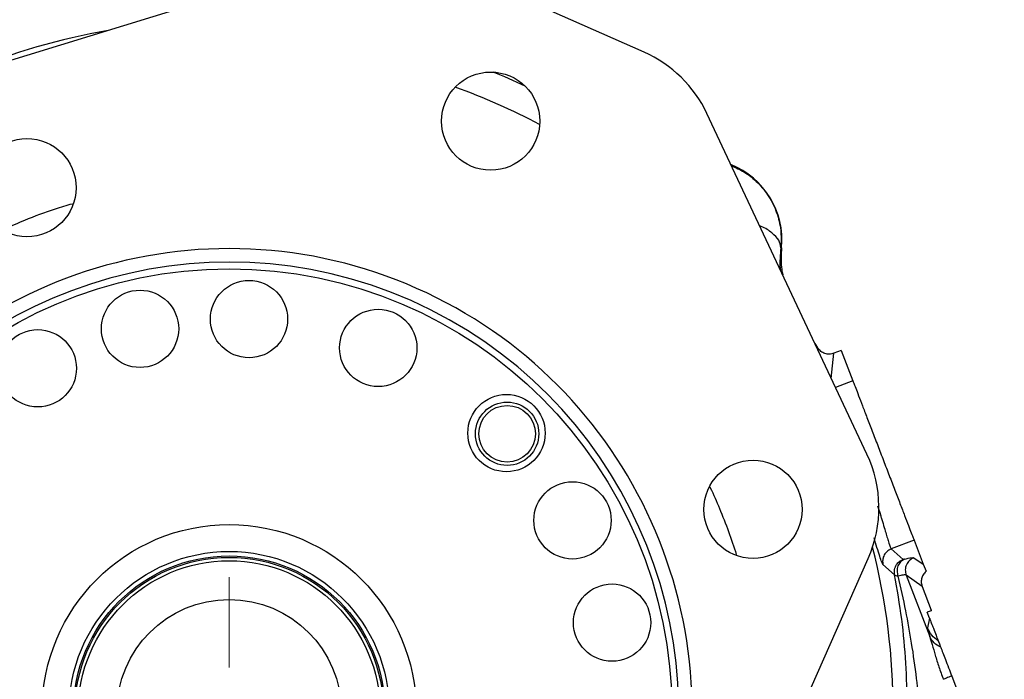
# Model space of a CAD drawing. Header units: inches. Extents: x 0.6 to 16.3, y 0.2 to 11.5.
# Tile 6 of 16: x 3.5 to 6.4, y 7 to 9. Entities that reach past the tile are written whole.
import ezdxf

# ---------------------------------------------------------------- set-up
doc = ezdxf.new("R2010")
doc.units = ezdxf.units.IN
doc.header["$MEASUREMENT"] = 0

# ---------------------------------------------------------------- blocks, each defined once
blk = doc.blocks.new('SW_CENTERMARKSYMBOL_1')
at = {"color": 0, "linetype": 'Continuous', "lineweight": 18}
for p, q in [((0, 0.1312), (0, 0.399)), ((0, 0), (0, 0.0656)), ((-0.1312, 0), (-0.399, 0)), ((0, 0), (-0.0656, 0)), ((0, 0), (0, -0.0656)), ((0, 0), (0.0656, 0)), ((0.1312, 0), (0.399, 0)), ((0, -0.1312), (0, -0.399))]:
    blk.add_line(p, q, dxfattribs=at)

msp = doc.modelspace()

# ---------------------------------------------------------------- linework, layer by layer
at = {"color": 7, "linetype": 'Continuous', "lineweight": 25}
for p, q in [((4.438, 9.1738), (3.3704, 8.8463)), ((5.3081, 8.8881), (4.6983, 9.1582)), ((5.9695, 7.6952), (5.4945, 8.7058)), ((5.7161, 8.308), (5.714, 8.3079)), ((5.8932, 8.0031), (5.8715, 7.9948)), ((5.8932, 8.0031), (5.9279, 7.9128)), ((6.1092, 7.4404), (6.0415, 7.4144)), ((6.1092, 7.4404), (6.1367, 7.3687)), ((6.0415, 7.4144), (6.0765, 7.3834)), ((5.5544, 6.4405), (5.973, 7.3857)), ((6.0517, 7.338), (6.0169, 7.3683)), ((6.1089, 7.3884), (6.1367, 7.3687)), ((6.1367, 7.3687), (6.1447, 7.3479)), ((6.0859, 7.3367), (6.1557, 7.155)), ((6.1333, 7.3032), (6.0859, 7.3367)), ((6.1333, 7.3031), (6.1605, 7.2323)), ((6.1602, 7.2311), (6.1484, 7.2266)), ((6.1552, 7.2089), (6.1484, 7.2266)), ((6.1605, 7.2323), (6.1602, 7.2311)), ((6.1609, 7.2313), (6.1605, 7.2323)), ((6.1552, 7.2089), (6.1488, 7.1806)), ((6.2211, 7.0372), (6.3771, 6.6308))]:
    msp.add_line(p, q, dxfattribs=at)
at = {"color": 8, "linetype": 'Continuous', "lineweight": 25}
for p, q in [((5.8637, 7.9204), (5.8714, 7.9947)), ((5.9279, 7.9128), (5.8766, 7.8931))]:
    msp.add_line(p, q, dxfattribs=at)
at = {"color": 7, "linetype": 'Continuous', "lineweight": 25, "flags": 128}
for points in [[(4.9556, 8.7869), (4.8948, 8.8145), (4.8602, 8.8291)], [(5.815, 8.0241), (5.817, 8.0209), (5.8231, 8.0111)]]:
    msp.add_lwpolyline(points, dxfattribs=at)
at = {"color": 7, "linetype": 'Continuous', "lineweight": 25}
for centre, radius in [((4.8528, 8.6836), 0.1457), ((3.4766, 8.486), 0.1457), ((4.0767, 6.9312), 1.314), ((4.1356, 8.0963), 0.1147), ((3.8122, 8.0674), 0.1147), ((4.5191, 8.0107), 0.1147), ((3.5087, 7.9502), 0.1147), ((4.8997, 7.758), 0.1147), ((4.9016, 7.7561), 0.094), ((4.9016, 7.7561), 0.084), ((5.6314, 7.5317), 0.1457), ((5.0957, 7.4991), 0.1147), ((4.0767, 6.9312), 0.5555), ((4.0767, 6.9312), 0.4758), ((4.0767, 6.9312), 0.4625), ((4.0767, 6.9312), 0.458), ((4.0767, 6.9312), 0.448), ((5.213, 7.1957), 0.1147), ((4.0767, 6.9312), 0.3333)]:
    msp.add_circle(centre, radius, dxfattribs=at)
for centre, radius, start, end in [((4.0767, 6.9312), 2.0533, 100.0643, 124.3161), ((5.4763, 8.3308), 0.2409, 354.5811, 68.2126), ((4.0767, 6.9312), 1.374, 342.3683, 149.8556), ((4.0767, 6.9312), 1.334, 342.4054, 149.8185), ((4.0767, 6.9312), 1.374, 162.3683, 329.8556), ((4.0767, 6.9312), 1.334, 162.4054, 329.8185)]:
    msp.add_arc(centre, radius, start, end, dxfattribs=at)
at = {"color": 8, "linetype": 'Continuous', "lineweight": 25}
for start, end in [(62.1255, 70.0984), (0, 14.3475)]:
    msp.add_arc((4.0767, 6.9312), 1.9709, start, end, dxfattribs=at)
at = {"color": 7, "linetype": 'Continuous', "lineweight": 25}
for centre, major_axis, ratio, start_param, end_param in [((5.1564, 8.5465), (0.2614, 0.2673), 0.998439, 5.926445, 6.639926), ((5.631, 7.5366), (0.3739, 0.0042), 0.998345, 5.855665, 6.710706)]:
    msp.add_ellipse(centre, major_axis=major_axis, ratio=ratio, start_param=start_param, end_param=end_param, dxfattribs=at)
at = {"color": 8, "linetype": 'Continuous', "lineweight": 25}
for points, knots in [([(5.5673, 8.5509), (5.58, 8.5454), (5.6087, 8.5329), (5.6468, 8.5012), (5.6801, 8.46), (5.7031, 8.4122), (5.7159, 8.3605), (5.7146, 8.3255), (5.714, 8.3079)], [0, 0, 0, 0, 0.135389, 0.307918, 0.480448, 0.653174, 0.826293, 1, 1, 1, 1]), ([(3.4036, 8.3604), (3.4057, 8.3615), (3.4275, 8.3721), (3.4797, 8.3939), (3.5466, 8.4201), (3.5946, 8.4338), (3.6115, 8.4386)], [0, 0, 0, 0, 0.031906, 0.327568, 0.76273, 1, 1, 1, 1]), ([(5.714, 8.3079), (5.712, 8.2871), (5.7097, 8.264), (5.7121, 8.2444), (5.7124, 8.2424)], [0, 0, 0, 0, 0.901529, 1, 1, 1, 1]), ([(5.5035, 7.5981), (5.5039, 7.5973), (5.5141, 7.5765), (5.5328, 7.5325), (5.5593, 7.4667), (5.5743, 7.4205), (5.5818, 7.3977)], [0, 0, 0, 0, 0.012008, 0.323535, 0.665419, 1, 1, 1, 1]), ([(6.0011, 7.542), (6.0017, 7.5401), (6.0035, 7.5345), (6.0066, 7.5246), (6.0101, 7.5132), (6.0138, 7.5011), (6.0185, 7.4854), (6.0238, 7.4674), (6.0291, 7.4495), (6.0342, 7.4326), (6.0387, 7.4188), (6.0406, 7.4158), (6.0415, 7.4144)], [0, 0, 0, 0, 0.026594, 0.077127, 0.139626, 0.193077, 0.261322, 0.391303, 0.510838, 0.630602, 0.819308, 1, 1, 1, 1]), ([(6.0169, 7.3683), (6.0158, 7.37), (6.0138, 7.3733), (6.0077, 7.3914), (6.0002, 7.4155), (5.9934, 7.4375), (5.9904, 7.4475)], [0, 0, 0, 0, 0.262233, 0.523218, 0.78376, 1, 1, 1, 1])]:
    msp.add_open_spline(points, degree=3, knots=knots, dxfattribs=at)
at = {"color": 7, "linetype": 'Continuous', "lineweight": 25}
for points, knots in [([(5.714, 8.3079), (5.7128, 8.3154), (5.7105, 8.3303), (5.6888, 8.352), (5.6678, 8.3667), (5.6525, 8.3723), (5.651, 8.3729)], [0, 0, 0, 0, 0.321862, 0.643577, 0.965292, 1, 1, 1, 1]), ([(5.7161, 8.308), (5.7148, 8.2887), (5.7129, 8.2615), (5.718, 8.2349), (5.7195, 8.2272)], [0, 0, 0, 0, 0.710549, 1, 1, 1, 1]), ([(5.8714, 7.9948), (5.867, 7.9936), (5.8583, 7.9912), (5.8446, 7.9934), (5.8319, 7.9997), (5.8261, 8.0072), (5.8231, 8.0111)], [0, 0, 0, 0, 0.245572, 0.491001, 0.735542, 1, 1, 1, 1]), ([(6.0415, 7.4144), (6.0368, 7.4119), (6.0273, 7.4069), (6.0189, 7.3942), (6.0153, 7.3808), (6.0163, 7.3725), (6.0169, 7.3683)], [0, 0, 0, 0, 0.279846, 0.55926, 0.779591, 1, 1, 1, 1]), ([(6.0517, 7.338), (6.0513, 7.3433), (6.0504, 7.3538), (6.0563, 7.3676), (6.0654, 7.3778), (6.0728, 7.3815), (6.0765, 7.3834)], [0, 0, 0, 0, 0.279846, 0.559282, 0.779604, 1, 1, 1, 1]), ([(6.0808, 7.384), (6.0767, 7.3817), (6.0685, 7.377), (6.0607, 7.3641), (6.0577, 7.3489), (6.0601, 7.3388), (6.0614, 7.3338)], [0, 0, 0, 0, 0.250166, 0.5, 0.749834, 1, 1, 1, 1]), ([(6.0808, 7.384), (6.0797, 7.3837), (6.0774, 7.3832), (6.0768, 7.3833), (6.0765, 7.3834)], [0, 0, 0, 0, 0.501706, 1, 1, 1, 1]), ([(6.0808, 7.384), (6.0882, 7.3858), (6.103, 7.3894), (6.1069, 7.3887), (6.1089, 7.3884)], [0, 0, 0, 0, 0.499968, 1, 1, 1, 1]), ([(6.0481, 6.54), (6.0541, 6.5726), (6.0666, 6.6403), (6.0789, 6.7412), (6.0868, 6.844), (6.0897, 6.9551), (6.086, 7.0769), (6.0742, 7.2079), (6.0593, 7.2941), (6.0517, 7.338)], [0, 0, 0, 0, 0.120024, 0.249205, 0.369646, 0.499267, 0.662186, 0.82805, 1, 1, 1, 1]), ([(6.0517, 7.338), (6.0525, 7.337), (6.0539, 7.335), (6.0589, 7.3342), (6.0614, 7.3338)], [0, 0, 0, 0, 0.50124, 1, 1, 1, 1]), ([(6.0859, 7.3367), (6.0838, 7.3372), (6.08, 7.338), (6.067, 7.335), (6.0614, 7.3338)], [0, 0, 0, 0, 0.569736, 1, 1, 1, 1]), ([(6.1447, 7.3479), (6.1415, 7.3446), (6.1353, 7.3382), (6.131, 7.3259), (6.1301, 7.3139), (6.1323, 7.3067), (6.1333, 7.3032)], [0, 0, 0, 0, 0.278469, 0.537955, 0.77846, 1, 1, 1, 1]), ([(6.0614, 7.3338), (6.0692, 7.2993), (6.0841, 7.2336), (6.1021, 7.1322), (6.1161, 7.0331), (6.1265, 6.9306), (6.1328, 6.8299), (6.1351, 6.7262), (6.1334, 6.625), (6.1288, 6.5569), (6.1265, 6.5244)], [0, 0, 0, 0, 0.132276, 0.252755, 0.383693, 0.503714, 0.633254, 0.753564, 0.882241, 1, 1, 1, 1]), ([(6.1552, 7.2089), (6.1553, 7.2086), (6.1555, 7.2081), (6.1559, 7.207), (6.1568, 7.2047), (6.1586, 7.1999), (6.1626, 7.1896), (6.1716, 7.166), (6.1769, 7.1524), (6.181, 7.1416)], [0, 0, 0, 0, 0.001753, 0.003662, 0.008308, 0.022226, 0.071773, 0.264734, 1, 1, 1, 1]), ([(6.1488, 7.1806), (6.149, 7.1788), (6.1493, 7.1752), (6.1536, 7.1617), (6.1557, 7.155)], [0, 0, 0, 0, 0.5000238, 1, 1, 1, 1]), ([(6.1557, 7.155), (6.1581, 7.1471), (6.1632, 7.1309), (6.172, 7.0993), (6.1827, 7.0642), (6.1916, 7.0399), (6.1961, 7.0276)], [0, 0, 0, 0, 0.231235, 0.47735, 0.734702, 1, 1, 1, 1]), ([(6.1884, 7.1225), (6.1812, 7.1265), (6.1668, 7.1347), (6.1594, 7.1482), (6.1557, 7.155)], [0, 0, 0, 0, 0.499884, 1, 1, 1, 1]), ([(6.181, 7.1416), (6.1816, 7.1401), (6.1828, 7.137), (6.1865, 7.1273), (6.1884, 7.1224)], [0, 0, 0, 0, 0.50001, 1, 1, 1, 1]), ([(6.1884, 7.1224), (6.1904, 7.1173), (6.1943, 7.1069), (6.2054, 7.0782), (6.2147, 7.0538), (6.2211, 7.0372)], [0, 0, 0, 0, 0.240065, 0.482608, 1, 1, 1, 1])]:
    msp.add_open_spline(points, degree=3, knots=knots, dxfattribs=at)
for points in [[(5.9279, 7.9128), (5.9285, 7.9111), (5.9297, 7.9079), (5.9356, 7.8925), (5.9443, 7.87), (5.9557, 7.8403), (5.9693, 7.8048), (5.9847, 7.7647), (6.0013, 7.7215), (6.0185, 7.6766), (6.0357, 7.6317), (6.0524, 7.5884), (6.0678, 7.5483), (6.0814, 7.5128), (6.0928, 7.4831), (6.1014, 7.4606), (6.1073, 7.4452), (6.1086, 7.442), (6.1092, 7.4404)], [(6.1089, 7.3884), (6.1042, 7.3859), (6.0949, 7.381), (6.0859, 7.3677), (6.082, 7.352), (6.0846, 7.3418), (6.0859, 7.3367)], [(6.181, 7.1416), (6.1741, 7.1468), (6.1602, 7.1572), (6.1526, 7.1728), (6.1488, 7.1806)], [(6.2211, 7.0372), (6.2154, 7.035), (6.204, 7.0306), (6.1987, 7.0286), (6.1961, 7.0276)]]:
    msp.add_open_spline(points, degree=3, dxfattribs=at)

# ---------------------------------------------------------------- block references
at = {"color": 7, "linetype": 'Continuous', "lineweight": 0}
msp.add_blockref('SW_CENTERMARKSYMBOL_1', (4.0767, 6.9312), dxfattribs=at)

doc.saveas('drawing.dxf')
